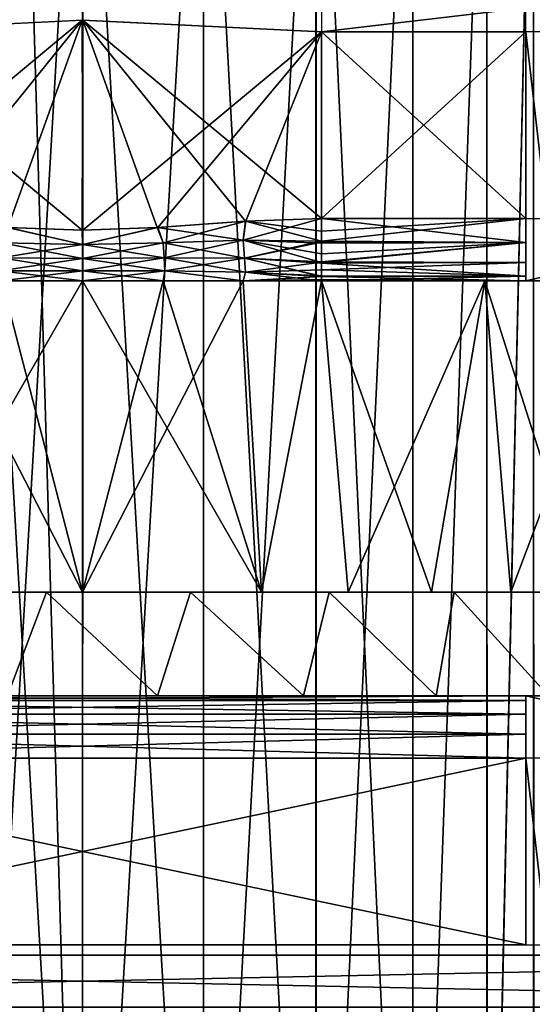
# Model space of a CAD drawing. Header units: millimetres. Extents: x -20 to 20, y 0 to 60.6.
# Tile 7 of 15: x -0.6 to 4.3, y 40 to 49.5. Entities that reach past the tile are written whole.
import ezdxf

# ---------------------------------------------------------------- set-up
doc = ezdxf.new("R2010")
doc.units = ezdxf.units.MM
doc.header["$LTSCALE"] = 81.481481
for name, color, linetype in [('107', 7, 'CONTINUOUS'), ('108', 7, 'CONTINUOUS'), ('117', 7, 'CONTINUOUS'), ('119', 7, 'CONTINUOUS'), ('120', 7, 'CONTINUOUS'), ('121', 7, 'CONTINUOUS'), ('123', 7, 'CONTINUOUS'), ('124', 7, 'CONTINUOUS'), ('125', 7, 'CONTINUOUS'), ('129', 7, 'CONTINUOUS'), ('131', 7, 'CONTINUOUS'), ('132', 7, 'CONTINUOUS'), ('133', 7, 'CONTINUOUS'), ('137', 7, 'CONTINUOUS'), ('138', 7, 'CONTINUOUS'), ('29', 7, 'CONTINUOUS'), ('30', 7, 'CONTINUOUS'), ('37', 7, 'CONTINUOUS'), ('56', 7, 'CONTINUOUS'), ('57', 7, 'CONTINUOUS'), ('64', 7, 'CONTINUOUS'), ('85', 7, 'CONTINUOUS'), ('88', 7, 'CONTINUOUS'), ('90', 7, 'CONTINUOUS'), ('91', 7, 'CONTINUOUS'), ('92', 7, 'CONTINUOUS'), ('93', 7, 'CONTINUOUS'), ('96', 7, 'CONTINUOUS')]:
    doc.layers.add(name, color=color, linetype=linetype)

msp = doc.modelspace()

# ---------------------------------------------------------------- linework, layer by layer
at = {"layer": '107', "color": 254, "linetype": 'Continuous', "true_color": 0xcccccc}
for points in [[(-1.1648, 53.5, 39.3466), (0, 53.5, 39.5), (-1.1646, 33.5, 39.3467), (-1.1648, 53.5, 39.3466)], [(-1.1646, 33.5, 39.3467), (0, 53.5, 39.5), (0, 33.5, 39.5), (-1.1646, 33.5, 39.3467)], [(0, 53.5, 39.5), (1.1646, 53.5, 39.3467), (0, 33.5, 39.5), (0, 53.5, 39.5)], [(0, 33.5, 39.5), (1.1646, 53.5, 39.3467), (1.1648, 33.5, 39.3466), (0, 33.5, 39.5)], [(1.1646, 53.5, 39.3467), (2.2494, 53.5, 38.8974), (1.1648, 33.5, 39.3466), (1.1646, 53.5, 39.3467)], [(1.1648, 33.5, 39.3466), (2.2494, 53.5, 38.8974), (2.2505, 33.5, 38.8968), (1.1648, 33.5, 39.3466)], [(2.2494, 53.5, 38.8974), (3.1814, 53.5, 38.1826), (2.2505, 33.5, 38.8968), (2.2494, 53.5, 38.8974)], [(2.2505, 33.5, 38.8968), (3.1814, 53.5, 38.1826), (3.1826, 33.5, 38.1814), (2.2505, 33.5, 38.8968)], [(3.1814, 53.5, 38.1826), (3.8968, 53.5, 37.2505), (3.1826, 33.5, 38.1814), (3.1814, 53.5, 38.1826)], [(3.1826, 33.5, 38.1814), (3.8968, 53.5, 37.2505), (3.8974, 33.5, 37.2494), (3.1826, 33.5, 38.1814)], [(3.8968, 53.5, 37.2505), (4.3466, 53.5, 36.1648), (3.8974, 33.5, 37.2494), (3.8968, 53.5, 37.2505)], [(3.8974, 33.5, 37.2494), (4.3466, 53.5, 36.1648), (4.3467, 33.5, 36.1646), (3.8974, 33.5, 37.2494)]]:
    msp.add_3dface(points, dxfattribs=at)
at = {"layer": '108', "color": 254, "linetype": 'Continuous', "true_color": 0xcccccc}
for points in [[(0, 33.5, 30.5), (-1.1643, 53.5, 30.6532), (-1.1648, 33.5, 30.6534), (0, 33.5, 30.5)], [(-0.5859, 53.5, 30.5383), (-1.1643, 53.5, 30.6532), (0, 33.5, 30.5), (-0.5859, 53.5, 30.5383)], [(0.0018, 53.5, 30.5), (-0.5859, 53.5, 30.5383), (0, 33.5, 30.5), (0.0018, 53.5, 30.5)], [(1.1646, 33.5, 30.6533), (0.0018, 53.5, 30.5), (0, 33.5, 30.5), (1.1646, 33.5, 30.6533)], [(1.166, 53.5, 30.6537), (0.0018, 53.5, 30.5), (1.1646, 33.5, 30.6533), (1.166, 53.5, 30.6537)], [(2.2494, 33.5, 31.1026), (1.166, 53.5, 30.6537), (1.1646, 33.5, 30.6533), (2.2494, 33.5, 31.1026)], [(2.2495, 53.5, 31.1026), (1.166, 53.5, 30.6537), (2.2494, 33.5, 31.1026), (2.2495, 53.5, 31.1026)], [(3.1814, 33.5, 31.8174), (2.2495, 53.5, 31.1026), (2.2494, 33.5, 31.1026), (3.1814, 33.5, 31.8174)], [(3.1813, 53.5, 31.8173), (2.2495, 53.5, 31.1026), (3.1814, 33.5, 31.8174), (3.1813, 53.5, 31.8173)], [(3.8967, 53.5, 32.7493), (3.1813, 53.5, 31.8173), (3.1814, 33.5, 31.8174), (3.8967, 53.5, 32.7493)], [(3.8968, 33.5, 32.7495), (3.8967, 53.5, 32.7493), (3.1814, 33.5, 31.8174), (3.8968, 33.5, 32.7495)], [(4.3463, 53.5, 33.834), (3.8967, 53.5, 32.7493), (3.8968, 33.5, 32.7495), (4.3463, 53.5, 33.834)], [(4.3466, 33.5, 33.8352), (4.3463, 53.5, 33.834), (3.8968, 33.5, 32.7495), (4.3466, 33.5, 33.8352)]]:
    msp.add_3dface(points, dxfattribs=at)
at = {"layer": '117', "color": 254, "linetype": 'Continuous', "true_color": 0xcccccc}
for points in [[(2.3027, 49.6271, 42.9554), (2.3027, 49.4, 43), (4.2724, 49.6296, 42.9543), (2.3027, 49.6271, 42.9554)], [(2.3027, 49.4, 43), (4.2724, 49.4, 43), (4.2724, 49.6296, 42.9543), (2.3027, 49.4, 43)]]:
    msp.add_3dface(points, dxfattribs=at)
at = {"layer": '119', "color": 254, "linetype": 'Continuous', "true_color": 0xcccccc}
for points in [[(1.5703, 47.5732, 43), (0.7206, 47.5137, 43), (1.5476, 47.3917, 42.9734), (1.5703, 47.5732, 43)], [(2.3027, 47.3831, 42.9594), (1.5703, 47.5732, 43), (1.5476, 47.3917, 42.9734), (2.3027, 47.3831, 42.9594)], [(2.3027, 47.6, 43), (1.5703, 47.5732, 43), (2.3027, 47.4798, 42.9878), (2.3027, 47.6, 43)], [(2.3027, 47.4798, 42.9878), (1.5703, 47.5732, 43), (2.3027, 47.3831, 42.9594), (2.3027, 47.4798, 42.9878)], [(0.0001, 47.351, 42.9843), (-0.7265, 47.5139, 43), (-0.7768, 47.3668, 42.9816), (0.0001, 47.351, 42.9843)], [(-0.0029, 47.4874, 43), (-0.7265, 47.5139, 43), (0.0001, 47.351, 42.9843), (-0.0029, 47.4874, 43)], [(0.7206, 47.5137, 43), (-0.0029, 47.4874, 43), (0.0001, 47.351, 42.9843), (0.7206, 47.5137, 43)], [(0.7769, 47.3668, 42.9816), (0.7206, 47.5137, 43), (0.0001, 47.351, 42.9843), (0.7769, 47.3668, 42.9816)], [(1.5476, 47.3917, 42.9734), (0.7206, 47.5137, 43), (0.7769, 47.3668, 42.9816), (1.5476, 47.3917, 42.9734)], [(0.0001, 47.215, 42.9347), (-0.7768, 47.3668, 42.9816), (-0.7858, 47.2205, 42.923), (0.0001, 47.215, 42.9347)], [(0.0001, 47.351, 42.9843), (-0.7768, 47.3668, 42.9816), (0.0001, 47.215, 42.9347), (0.0001, 47.351, 42.9843)], [(0.7769, 47.3668, 42.9816), (0.0001, 47.351, 42.9843), (0.7859, 47.2205, 42.923), (0.7769, 47.3668, 42.9816)], [(1.5476, 47.3917, 42.9734), (0.7769, 47.3668, 42.9816), (1.5595, 47.2194, 42.8877), (1.5476, 47.3917, 42.9734)], [(1.5595, 47.2194, 42.8877), (0.7769, 47.3668, 42.9816), (0.7859, 47.2205, 42.923), (1.5595, 47.2194, 42.8877)], [(2.3027, 47.3635, 42.9514), (1.5476, 47.3917, 42.9734), (2.3027, 47.259, 42.8937), (2.3027, 47.3635, 42.9514)], [(2.3027, 47.259, 42.8937), (1.5476, 47.3917, 42.9734), (2.3027, 47.1778, 42.8263), (2.3027, 47.259, 42.8937)], [(2.3027, 47.1778, 42.8263), (1.5476, 47.3917, 42.9734), (1.5595, 47.2194, 42.8877), (2.3027, 47.1778, 42.8263)], [(2.3027, 47.3831, 42.9594), (1.5476, 47.3917, 42.9734), (2.3027, 47.3635, 42.9514), (2.3027, 47.3831, 42.9594)], [(0.7859, 47.2205, 42.923), (0.0001, 47.351, 42.9843), (0.0001, 47.215, 42.9347), (0.7859, 47.2205, 42.923)], [(0.0001, 47.0949, 42.8538), (-0.7858, 47.2205, 42.923), (-0.7937, 47.0944, 42.8282), (0.0001, 47.0949, 42.8538)], [(0.0001, 47.215, 42.9347), (-0.7858, 47.2205, 42.923), (0.0001, 47.0949, 42.8538), (0.0001, 47.215, 42.9347)], [(0.7859, 47.2205, 42.923), (0.0001, 47.215, 42.9347), (0.7938, 47.0944, 42.8282), (0.7859, 47.2205, 42.923)], [(0.7938, 47.0944, 42.8282), (0.0001, 47.215, 42.9347), (0.0001, 47.0949, 42.8538), (0.7938, 47.0944, 42.8282)], [(1.5688, 47.0831, 42.7517), (0.7859, 47.2205, 42.923), (0.7938, 47.0944, 42.8282), (1.5688, 47.0831, 42.7517)], [(1.5595, 47.2194, 42.8877), (0.7859, 47.2205, 42.923), (1.5688, 47.0831, 42.7517), (1.5595, 47.2194, 42.8877)], [(2.3027, 47.0446, 42.6271), (1.5595, 47.2194, 42.8877), (2.3027, 47.0426, 42.6222), (2.3027, 47.0446, 42.6271)], [(2.3027, 47.0426, 42.6222), (1.5595, 47.2194, 42.8877), (1.5688, 47.0831, 42.7517), (2.3027, 47.0426, 42.6222)], [(2.3027, 47.1693, 42.8177), (1.5595, 47.2194, 42.8877), (2.3027, 47.0446, 42.6271), (2.3027, 47.1693, 42.8177)], [(2.3027, 47.1778, 42.8263), (1.5595, 47.2194, 42.8877), (2.3027, 47.1693, 42.8177), (2.3027, 47.1778, 42.8263)], [(0, 47, 42.75), (0.0001, 47.0949, 42.8538), (-0.7937, 47.0944, 42.8282), (0, 47, 42.75)], [(-0.778, 47, 42.7108), (0, 47, 42.75), (-0.7937, 47.0944, 42.8282), (-0.778, 47, 42.7108)], [(0, 47, 42.75), (0.778, 47, 42.7108), (0.0001, 47.0949, 42.8538), (0, 47, 42.75)], [(0.778, 47, 42.7108), (0.7938, 47.0944, 42.8282), (0.0001, 47.0949, 42.8538), (0.778, 47, 42.7108)], [(0.778, 47, 42.7108), (1.5482, 47, 42.5938), (0.7938, 47.0944, 42.8282), (0.778, 47, 42.7108)], [(1.5482, 47, 42.5938), (1.5688, 47.0831, 42.7517), (0.7938, 47.0944, 42.8282), (1.5482, 47, 42.5938)], [(1.5482, 47, 42.5938), (2.3027, 47, 42.4), (1.5688, 47.0831, 42.7517), (1.5482, 47, 42.5938)], [(2.3027, 47, 42.4), (2.3027, 47.0426, 42.6222), (1.5688, 47.0831, 42.7517), (2.3027, 47, 42.4)]]:
    msp.add_3dface(points, dxfattribs=at)
at = {"layer": '120', "color": 254, "linetype": 'Continuous', "true_color": 0xcccccc}
for points in [[(4.2724, 47.6, 43), (2.3027, 47.3831, 42.9594), (4.2724, 47.3704, 42.9543), (4.2724, 47.6, 43)], [(4.2724, 47.6, 43), (2.3027, 47.4798, 42.9878), (2.3027, 47.3831, 42.9594), (4.2724, 47.6, 43)], [(4.2724, 47.6, 43), (2.3027, 47.6, 43), (2.3027, 47.4798, 42.9878), (4.2724, 47.6, 43)], [(2.3027, 47.3831, 42.9594), (2.3027, 47.3635, 42.9514), (4.2724, 47.3704, 42.9543), (2.3027, 47.3831, 42.9594)], [(4.2724, 47.3704, 42.9543), (2.3027, 47.1778, 42.8263), (4.2724, 47.1757, 42.8243), (4.2724, 47.3704, 42.9543)], [(2.3027, 47.3635, 42.9514), (2.3027, 47.259, 42.8937), (4.2724, 47.3704, 42.9543), (2.3027, 47.3635, 42.9514)], [(2.3027, 47.259, 42.8937), (2.3027, 47.1778, 42.8263), (4.2724, 47.3704, 42.9543), (2.3027, 47.259, 42.8937)], [(2.3027, 47.1778, 42.8263), (2.3027, 47.1693, 42.8177), (4.2724, 47.1757, 42.8243), (2.3027, 47.1778, 42.8263)], [(4.2724, 47.1757, 42.8243), (2.3027, 47.1693, 42.8177), (4.2724, 47.0457, 42.6296), (4.2724, 47.1757, 42.8243)], [(2.3027, 47.1693, 42.8177), (2.3027, 47.0446, 42.6271), (4.2724, 47.0457, 42.6296), (2.3027, 47.1693, 42.8177)], [(2.3027, 47.0446, 42.6271), (2.3027, 47.0426, 42.6222), (4.2724, 47.0457, 42.6296), (2.3027, 47.0446, 42.6271)], [(2.3027, 47.0426, 42.6222), (2.3027, 47, 42.4), (4.2724, 47.0457, 42.6296), (2.3027, 47.0426, 42.6222)], [(4.2724, 47.0457, 42.6296), (2.3027, 47, 42.4), (4.2724, 47, 42.4), (4.2724, 47.0457, 42.6296)]]:
    msp.add_3dface(points, dxfattribs=at)
at = {"layer": '121', "color": 254, "linetype": 'Continuous', "true_color": 0xcccccc}
for points in [[(4.4776, 49.4, 42.9638), (4.2724, 49.4, 43), (4.4776, 47.6, 42.9638), (4.4776, 49.4, 42.9638)], [(4.2724, 49.4, 43), (4.2724, 47.6, 43), (4.4776, 47.6, 42.9638), (4.2724, 49.4, 43)]]:
    msp.add_3dface(points, dxfattribs=at)
at = {"layer": '123', "color": 254, "linetype": 'Continuous', "true_color": 0xcccccc}
for points in [[(0.7265, 47.5139, 27), (1.5721, 47.5732, 27), (0.7768, 47.3668, 27.0184), (0.7265, 47.5139, 27)], [(1.5721, 47.5732, 27), (1.5474, 47.3917, 27.0266), (0.7768, 47.3668, 27.0184), (1.5721, 47.5732, 27)], [(1.5721, 47.5732, 27), (2.3027, 47.6, 27), (1.5474, 47.3917, 27.0266), (1.5721, 47.5732, 27)], [(2.3027, 47.6, 27), (2.3027, 47.3831, 27.0406), (1.5474, 47.3917, 27.0266), (2.3027, 47.6, 27)], [(-0.7206, 47.5137, 27), (-0.0001, 47.351, 27.0157), (-0.7769, 47.3668, 27.0184), (-0.7206, 47.5137, 27)], [(-0.7206, 47.5137, 27), (0.0029, 47.4874, 27), (-0.0001, 47.351, 27.0157), (-0.7206, 47.5137, 27)], [(0.0029, 47.4874, 27), (0.7265, 47.5139, 27), (-0.0001, 47.351, 27.0157), (0.0029, 47.4874, 27)], [(0.7265, 47.5139, 27), (0.7768, 47.3668, 27.0184), (-0.0001, 47.351, 27.0157), (0.7265, 47.5139, 27)], [(-0.0001, 47.351, 27.0157), (-0.7859, 47.2205, 27.077), (-0.7769, 47.3668, 27.0184), (-0.0001, 47.351, 27.0157)], [(0.7858, 47.2205, 27.077), (-0.0001, 47.215, 27.0653), (0.7768, 47.3668, 27.0184), (0.7858, 47.2205, 27.077)], [(0.7768, 47.3668, 27.0184), (-0.0001, 47.215, 27.0653), (-0.0001, 47.351, 27.0157), (0.7768, 47.3668, 27.0184)], [(1.5474, 47.3917, 27.0266), (0.7858, 47.2205, 27.077), (0.7768, 47.3668, 27.0184), (1.5474, 47.3917, 27.0266)], [(1.5594, 47.2194, 27.1123), (0.7858, 47.2205, 27.077), (1.5474, 47.3917, 27.0266), (1.5594, 47.2194, 27.1123)], [(2.3027, 47.3831, 27.0406), (1.5594, 47.2194, 27.1123), (1.5474, 47.3917, 27.0266), (2.3027, 47.3831, 27.0406)], [(2.3027, 47.3729, 27.0446), (1.5594, 47.2194, 27.1123), (2.3027, 47.3831, 27.0406), (2.3027, 47.3729, 27.0446)], [(2.3027, 47.1823, 27.1693), (1.5594, 47.2194, 27.1123), (2.3027, 47.3729, 27.0446), (2.3027, 47.1823, 27.1693)], [(-0.0001, 47.215, 27.0653), (-0.7859, 47.2205, 27.077), (-0.0001, 47.351, 27.0157), (-0.0001, 47.215, 27.0653)], [(-0.0001, 47.215, 27.0653), (-0.7938, 47.0944, 27.1718), (-0.7859, 47.2205, 27.077), (-0.0001, 47.215, 27.0653)], [(-0.0001, 47.0949, 27.1462), (-0.7938, 47.0944, 27.1718), (-0.0001, 47.215, 27.0653), (-0.0001, 47.0949, 27.1462)], [(0.7858, 47.2205, 27.077), (-0.0001, 47.0949, 27.1462), (-0.0001, 47.215, 27.0653), (0.7858, 47.2205, 27.077)], [(0.7937, 47.0944, 27.1718), (-0.0001, 47.0949, 27.1462), (0.7858, 47.2205, 27.077), (0.7937, 47.0944, 27.1718)], [(1.5594, 47.2194, 27.1123), (0.7937, 47.0944, 27.1718), (0.7858, 47.2205, 27.077), (1.5594, 47.2194, 27.1123)], [(1.5686, 47.0831, 27.2483), (0.7937, 47.0944, 27.1718), (1.5594, 47.2194, 27.1123), (1.5686, 47.0831, 27.2483)], [(2.3027, 47.1779, 27.1736), (1.5594, 47.2194, 27.1123), (2.3027, 47.1823, 27.1693), (2.3027, 47.1779, 27.1736)], [(2.3027, 47.1779, 27.1736), (1.5686, 47.0831, 27.2483), (1.5594, 47.2194, 27.1123), (2.3027, 47.1779, 27.1736)], [(2.3027, 47.1063, 27.259), (1.5686, 47.0831, 27.2483), (2.3027, 47.1779, 27.1736), (2.3027, 47.1063, 27.259)], [(-0.0001, 47.0949, 27.1462), (-0.778, 47, 27.2892), (-0.7938, 47.0944, 27.1718), (-0.0001, 47.0949, 27.1462)], [(0, 47, 27.25), (-0.778, 47, 27.2892), (-0.0001, 47.0949, 27.1462), (0, 47, 27.25)], [(0.7937, 47.0944, 27.1718), (0, 47, 27.25), (-0.0001, 47.0949, 27.1462), (0.7937, 47.0944, 27.1718)], [(0.778, 47, 27.2892), (0, 47, 27.25), (0.7937, 47.0944, 27.1718), (0.778, 47, 27.2892)], [(1.5482, 47, 27.4062), (0.778, 47, 27.2892), (0.7937, 47.0944, 27.1718), (1.5482, 47, 27.4062)], [(1.5686, 47.0831, 27.2483), (1.5482, 47, 27.4062), (0.7937, 47.0944, 27.1718), (1.5686, 47.0831, 27.2483)], [(2.3027, 47.0427, 27.3777), (1.5482, 47, 27.4062), (1.5686, 47.0831, 27.2483), (2.3027, 47.0427, 27.3777)], [(2.3027, 47.0486, 27.3635), (1.5686, 47.0831, 27.2483), (2.3027, 47.1063, 27.259), (2.3027, 47.0486, 27.3635)], [(2.3027, 47.0427, 27.3777), (1.5686, 47.0831, 27.2483), (2.3027, 47.0486, 27.3635), (2.3027, 47.0427, 27.3777)], [(2.3027, 47.0122, 27.4798), (1.5482, 47, 27.4062), (2.3027, 47.0427, 27.3777), (2.3027, 47.0122, 27.4798)], [(2.3027, 47, 27.6), (1.5482, 47, 27.4062), (2.3027, 47.0122, 27.4798), (2.3027, 47, 27.6)]]:
    msp.add_3dface(points, dxfattribs=at)
at = {"layer": '124', "color": 254, "linetype": 'Continuous', "true_color": 0xcccccc}
for points in [[(4.4712, 47.0457, 42.5148), (4.2724, 47, 42.4), (5.3613, 47.0122, 40.7543), (4.4712, 47.0457, 42.5148)], [(4.2724, 47, 42.4), (5.2572, 47, 40.6942), (5.3613, 47.0122, 40.7543), (4.2724, 47, 42.4)]]:
    msp.add_3dface(points, dxfattribs=at)
at = {"layer": '125', "color": 254, "linetype": 'Continuous', "true_color": 0xcccccc}
for points in [[(2.3027, 47.6, 27), (4.2724, 47.6, 27), (4.2724, 47.3704, 27.0457), (2.3027, 47.6, 27)], [(2.3027, 47.3831, 27.0406), (2.3027, 47.6, 27), (4.2724, 47.3704, 27.0457), (2.3027, 47.3831, 27.0406)], [(2.3027, 47.3729, 27.0446), (2.3027, 47.3831, 27.0406), (4.2724, 47.3704, 27.0457), (2.3027, 47.3729, 27.0446)], [(2.3027, 47.1823, 27.1693), (2.3027, 47.3729, 27.0446), (4.2724, 47.3704, 27.0457), (2.3027, 47.1823, 27.1693)], [(4.2724, 47.1757, 27.1757), (2.3027, 47.1823, 27.1693), (4.2724, 47.3704, 27.0457), (4.2724, 47.1757, 27.1757)], [(2.3027, 47.1779, 27.1736), (2.3027, 47.1823, 27.1693), (4.2724, 47.1757, 27.1757), (2.3027, 47.1779, 27.1736)], [(2.3027, 47.1063, 27.259), (2.3027, 47.1779, 27.1736), (4.2724, 47.1757, 27.1757), (2.3027, 47.1063, 27.259)], [(4.2724, 47.0457, 27.3704), (2.3027, 47.1063, 27.259), (4.2724, 47.1757, 27.1757), (4.2724, 47.0457, 27.3704)], [(2.3027, 47.0486, 27.3635), (2.3027, 47.1063, 27.259), (4.2724, 47.0457, 27.3704), (2.3027, 47.0486, 27.3635)], [(2.3027, 47.0427, 27.3777), (2.3027, 47.0486, 27.3635), (4.2724, 47.0457, 27.3704), (2.3027, 47.0427, 27.3777)], [(4.2724, 47, 27.6), (2.3027, 47.0427, 27.3777), (4.2724, 47.0457, 27.3704), (4.2724, 47, 27.6)], [(2.3027, 47.0122, 27.4798), (2.3027, 47.0427, 27.3777), (4.2724, 47, 27.6), (2.3027, 47.0122, 27.4798)], [(2.3027, 47, 27.6), (2.3027, 47.0122, 27.4798), (4.2724, 47, 27.6), (2.3027, 47, 27.6)]]:
    msp.add_3dface(points, dxfattribs=at)
at = {"layer": '129', "color": 254, "linetype": 'Continuous', "true_color": 0xcccccc}
msp.add_3dface([(4.4712, 47.0457, 27.4852), (5.2572, 47, 29.3058), (4.2724, 47, 27.6), (4.4712, 47.0457, 27.4852)], dxfattribs=at)
at = {"layer": '131', "color": 254, "linetype": 'Continuous', "true_color": 0xcccccc}
for points in [[(8.7436, 42.9543, 34.8852), (4.2724, 43, 27.6), (8.5448, 43, 35), (8.7436, 42.9543, 34.8852)], [(4.4712, 42.9543, 27.4852), (4.2724, 43, 27.6), (8.7436, 42.9543, 34.8852), (4.4712, 42.9543, 27.4852)]]:
    msp.add_3dface(points, dxfattribs=at)
at = {"layer": '132', "color": 254, "linetype": 'Continuous', "true_color": 0xcccccc}
for points in [[(-4.2724, 43, 27.6), (4.2724, 42.9543, 27.3704), (-4.2724, 42.9543, 27.3704), (-4.2724, 43, 27.6)], [(4.2724, 43, 27.6), (4.2724, 42.9543, 27.3704), (-4.2724, 43, 27.6), (4.2724, 43, 27.6)], [(-4.2724, 42.9543, 27.3704), (4.2724, 42.8243, 27.1757), (-4.2724, 42.8243, 27.1757), (-4.2724, 42.9543, 27.3704)], [(4.2724, 42.9543, 27.3704), (4.2724, 42.8243, 27.1757), (-4.2724, 42.9543, 27.3704), (4.2724, 42.9543, 27.3704)], [(-4.2724, 42.8243, 27.1757), (4.2724, 42.6296, 27.0457), (-4.2724, 42.6296, 27.0457), (-4.2724, 42.8243, 27.1757)], [(4.2724, 42.8243, 27.1757), (4.2724, 42.6296, 27.0457), (-4.2724, 42.8243, 27.1757), (4.2724, 42.8243, 27.1757)], [(4.2724, 42.4, 27), (-4.2724, 42.4, 27), (-4.2724, 42.6296, 27.0457), (4.2724, 42.4, 27)], [(4.2724, 42.6296, 27.0457), (4.2724, 42.4, 27), (-4.2724, 42.6296, 27.0457), (4.2724, 42.6296, 27.0457)]]:
    msp.add_3dface(points, dxfattribs=at)
at = {"layer": '133', "color": 254, "linetype": 'Continuous', "true_color": 0xcccccc}
msp.add_3dface([(4.4712, 42.9543, 42.5148), (8.5448, 43, 35), (4.2724, 43, 42.4), (4.4712, 42.9543, 42.5148)], dxfattribs=at)
at = {"layer": '137', "color": 254, "linetype": 'Continuous', "true_color": 0xcccccc}
for points in [[(-4.2724, 42.9543, 42.6296), (4.2724, 43, 42.4), (-4.2724, 43, 42.4), (-4.2724, 42.9543, 42.6296)], [(4.2724, 42.9543, 42.6296), (4.2724, 43, 42.4), (-4.2724, 42.9543, 42.6296), (4.2724, 42.9543, 42.6296)], [(-4.2724, 42.8243, 42.8243), (4.2724, 42.9543, 42.6296), (-4.2724, 42.9543, 42.6296), (-4.2724, 42.8243, 42.8243)], [(4.2724, 42.8243, 42.8243), (4.2724, 42.9543, 42.6296), (-4.2724, 42.8243, 42.8243), (4.2724, 42.8243, 42.8243)], [(-4.2724, 42.6296, 42.9543), (4.2724, 42.8243, 42.8243), (-4.2724, 42.8243, 42.8243), (-4.2724, 42.6296, 42.9543)], [(4.2724, 42.6296, 42.9543), (4.2724, 42.8243, 42.8243), (-4.2724, 42.6296, 42.9543), (4.2724, 42.6296, 42.9543)], [(-4.2724, 42.4, 43), (4.2724, 42.6296, 42.9543), (-4.2724, 42.6296, 42.9543), (-4.2724, 42.4, 43)], [(-4.2724, 42.4, 43), (4.2724, 42.4, 43), (4.2724, 42.6296, 42.9543), (-4.2724, 42.4, 43)]]:
    msp.add_3dface(points, dxfattribs=at)
at = {"layer": '138', "color": 254, "linetype": 'Continuous', "true_color": 0xcccccc}
for points in [[(4.2724, 42.4, 43), (4.2724, 40.6, 43), (4.4776, 40.6, 42.9638), (4.2724, 42.4, 43)], [(4.4776, 42.4, 42.9638), (4.2724, 42.4, 43), (4.4776, 40.6, 42.9638), (4.4776, 42.4, 42.9638)]]:
    msp.add_3dface(points, dxfattribs=at)
at = {"layer": '29', "color": 7, "linetype": 'Continuous', "true_color": 0xf5f5f5}
for points in [[(-12.15, 40, 938), (12.15, 40.5, 938), (12.15, 40, 938), (-12.15, 40, 938)], [(-12.15, 40.5, 938), (12.15, 40.5, 938), (-12.15, 40, 938), (-12.15, 40.5, 938)]]:
    msp.add_3dface(points, dxfattribs=at)
at = {"layer": '30', "color": 7, "linetype": 'Continuous', "true_color": 0xf5f5f5}
for points in [[(12.15, 40.5, 968), (-12.15, 40.5, 968), (12.15, 40, 968), (12.15, 40.5, 968)], [(12.15, 40, 968), (-12.15, 40.5, 968), (-12.15, 40, 968), (12.15, 40, 968)]]:
    msp.add_3dface(points, dxfattribs=at)
at = {"layer": '37', "color": 7, "linetype": 'Continuous', "true_color": 0xf5f5f5}
for points in [[(-0.625, 40.5, 959.8325), (-12.15, 40.5, 968), (-0.2171, 40.5, 959.981), (-0.625, 40.5, 959.8325)], [(-12.15, 40.5, 968), (12.15, 40.5, 968), (0.625, 40.5, 959.8325), (-12.15, 40.5, 968)], [(12.15, 40.5, 938), (-12.15, 40.5, 938), (-0.625, 40.5, 946.1675), (12.15, 40.5, 938)], [(-0.2171, 40.5, 959.981), (-12.15, 40.5, 968), (0.2171, 40.5, 959.981), (-0.2171, 40.5, 959.981)], [(0.2171, 40.5, 959.981), (-12.15, 40.5, 968), (0.625, 40.5, 959.8325), (0.2171, 40.5, 959.981)], [(-0.2171, 40.5, 946.019), (12.15, 40.5, 938), (-0.625, 40.5, 946.1675), (-0.2171, 40.5, 946.019)], [(0.2171, 40.5, 946.019), (12.15, 40.5, 938), (-0.2171, 40.5, 946.019), (0.2171, 40.5, 946.019)], [(0.625, 40.5, 946.1675), (12.15, 40.5, 938), (0.2171, 40.5, 946.019), (0.625, 40.5, 946.1675)], [(0.9576, 40.5, 946.4465), (12.15, 40.5, 938), (0.625, 40.5, 946.1675), (0.9576, 40.5, 946.4465)], [(0.625, 40.5, 959.8325), (9.125, 40.5, 954.0825), (0.9576, 40.5, 959.5535), (0.625, 40.5, 959.8325)], [(12.15, 40.5, 968), (9.125, 40.5, 954.0825), (0.625, 40.5, 959.8325), (12.15, 40.5, 968)], [(1.1746, 40.5, 946.8225), (12.15, 40.5, 938), (0.9576, 40.5, 946.4465), (1.1746, 40.5, 946.8225)], [(0.9576, 40.5, 959.5535), (9.125, 40.5, 954.0825), (1.1746, 40.5, 959.1775), (0.9576, 40.5, 959.5535)], [(1.25, 40.5, 947.25), (12.15, 40.5, 938), (1.1746, 40.5, 946.8225), (1.25, 40.5, 947.25)], [(9.125, 40.5, 954.0825), (1.25, 40.5, 958.75), (1.1746, 40.5, 959.1775), (9.125, 40.5, 954.0825)], [(7.875, 40.5, 951.9175), (8.2829, 40.5, 951.769), (1.25, 40.5, 947.25), (7.875, 40.5, 951.9175)], [(8.2829, 40.5, 951.769), (12.15, 40.5, 938), (1.25, 40.5, 947.25), (8.2829, 40.5, 951.769)], [(8.2829, 40.5, 954.231), (7.875, 40.5, 954.0825), (1.25, 40.5, 958.75), (8.2829, 40.5, 954.231)], [(8.7171, 40.5, 954.231), (8.2829, 40.5, 954.231), (1.25, 40.5, 958.75), (8.7171, 40.5, 954.231)], [(9.125, 40.5, 954.0825), (8.7171, 40.5, 954.231), (1.25, 40.5, 958.75), (9.125, 40.5, 954.0825)], [(7.5424, 40.5, 952.1965), (7.875, 40.5, 951.9175), (1.25, 40.5, 947.25), (7.5424, 40.5, 952.1965)], [(7.3254, 40.5, 952.5725), (7.5424, 40.5, 952.1965), (1.25, 40.5, 958.75), (7.3254, 40.5, 952.5725)], [(1.25, 40.5, 958.75), (7.5424, 40.5, 952.1965), (1.25, 40.5, 947.25), (1.25, 40.5, 958.75)], [(7.25, 40.5, 953), (7.3254, 40.5, 952.5725), (1.25, 40.5, 958.75), (7.25, 40.5, 953)], [(7.3254, 40.5, 953.4275), (7.25, 40.5, 953), (1.25, 40.5, 958.75), (7.3254, 40.5, 953.4275)], [(7.5424, 40.5, 953.8035), (7.3254, 40.5, 953.4275), (1.25, 40.5, 958.75), (7.5424, 40.5, 953.8035)], [(7.875, 40.5, 954.0825), (7.5424, 40.5, 953.8035), (1.25, 40.5, 958.75), (7.875, 40.5, 954.0825)]]:
    msp.add_3dface(points, dxfattribs=at)
at = {"layer": '56', "color": 7, "linetype": 'Continuous', "true_color": 0xf5f5f5}
for points in [[(-12.15, 40, 50), (12.15, 40.5, 50), (12.15, 40, 50), (-12.15, 40, 50)], [(-12.15, 40.5, 50), (12.15, 40.5, 50), (-12.15, 40, 50), (-12.15, 40.5, 50)]]:
    msp.add_3dface(points, dxfattribs=at)
at = {"layer": '57', "color": 7, "linetype": 'Continuous', "true_color": 0xf5f5f5}
for points in [[(12.15, 40.5, 80), (-12.15, 40.5, 80), (12.15, 40, 80), (12.15, 40.5, 80)], [(12.15, 40, 80), (-12.15, 40.5, 80), (-12.15, 40, 80), (12.15, 40, 80)]]:
    msp.add_3dface(points, dxfattribs=at)
at = {"layer": '64', "color": 7, "linetype": 'Continuous', "true_color": 0xf5f5f5}
for points in [[(-12.15, 40.5, 80), (12.15, 40.5, 80), (0.625, 40.5, 71.8325), (-12.15, 40.5, 80)], [(12.15, 40.5, 50), (-12.15, 40.5, 50), (-0.625, 40.5, 58.1675), (12.15, 40.5, 50)], [(-0.625, 40.5, 71.8325), (-12.15, 40.5, 80), (-0.2171, 40.5, 71.981), (-0.625, 40.5, 71.8325)], [(-0.2171, 40.5, 71.981), (-12.15, 40.5, 80), (0.2171, 40.5, 71.981), (-0.2171, 40.5, 71.981)], [(0.2171, 40.5, 71.981), (-12.15, 40.5, 80), (0.625, 40.5, 71.8325), (0.2171, 40.5, 71.981)], [(-0.2171, 40.5, 58.019), (12.15, 40.5, 50), (-0.625, 40.5, 58.1675), (-0.2171, 40.5, 58.019)], [(0.2171, 40.5, 58.019), (12.15, 40.5, 50), (-0.2171, 40.5, 58.019), (0.2171, 40.5, 58.019)], [(0.625, 40.5, 58.1675), (12.15, 40.5, 50), (0.2171, 40.5, 58.019), (0.625, 40.5, 58.1675)], [(0.9576, 40.5, 58.4465), (12.15, 40.5, 50), (0.625, 40.5, 58.1675), (0.9576, 40.5, 58.4465)], [(12.15, 40.5, 80), (9.125, 40.5, 66.0825), (0.625, 40.5, 71.8325), (12.15, 40.5, 80)], [(0.625, 40.5, 71.8325), (9.125, 40.5, 66.0825), (0.9576, 40.5, 71.5535), (0.625, 40.5, 71.8325)], [(1.1746, 40.5, 58.8225), (12.15, 40.5, 50), (0.9576, 40.5, 58.4465), (1.1746, 40.5, 58.8225)], [(0.9576, 40.5, 71.5535), (9.125, 40.5, 66.0825), (1.1746, 40.5, 71.1775), (0.9576, 40.5, 71.5535)], [(1.25, 40.5, 59.25), (12.15, 40.5, 50), (1.1746, 40.5, 58.8225), (1.25, 40.5, 59.25)], [(9.125, 40.5, 66.0825), (1.25, 40.5, 70.75), (1.1746, 40.5, 71.1775), (9.125, 40.5, 66.0825)], [(8.2829, 40.5, 63.769), (12.15, 40.5, 50), (1.25, 40.5, 59.25), (8.2829, 40.5, 63.769)], [(1.25, 40.5, 70.75), (7.5424, 40.5, 64.1965), (1.25, 40.5, 59.25), (1.25, 40.5, 70.75)], [(7.3254, 40.5, 64.5725), (7.5424, 40.5, 64.1965), (1.25, 40.5, 70.75), (7.3254, 40.5, 64.5725)], [(7.5424, 40.5, 64.1965), (7.875, 40.5, 63.9175), (1.25, 40.5, 59.25), (7.5424, 40.5, 64.1965)], [(7.875, 40.5, 63.9175), (8.2829, 40.5, 63.769), (1.25, 40.5, 59.25), (7.875, 40.5, 63.9175)], [(9.125, 40.5, 66.0825), (8.7171, 40.5, 66.231), (1.25, 40.5, 70.75), (9.125, 40.5, 66.0825)], [(8.7171, 40.5, 66.231), (8.2829, 40.5, 66.231), (1.25, 40.5, 70.75), (8.7171, 40.5, 66.231)], [(8.2829, 40.5, 66.231), (7.875, 40.5, 66.0825), (1.25, 40.5, 70.75), (8.2829, 40.5, 66.231)], [(7.25, 40.5, 65), (7.3254, 40.5, 64.5725), (1.25, 40.5, 70.75), (7.25, 40.5, 65)], [(7.875, 40.5, 66.0825), (7.5424, 40.5, 65.8035), (1.25, 40.5, 70.75), (7.875, 40.5, 66.0825)], [(7.3254, 40.5, 65.4275), (7.25, 40.5, 65), (1.25, 40.5, 70.75), (7.3254, 40.5, 65.4275)], [(7.5424, 40.5, 65.8035), (7.3254, 40.5, 65.4275), (1.25, 40.5, 70.75), (7.5424, 40.5, 65.8035)]]:
    msp.add_3dface(points, dxfattribs=at)
at = {"layer": '85', "color": 254, "linetype": 'Continuous', "true_color": 0xcccccc}
for points in [[(4.2724, 42.4, 43), (-4.2724, 42.4, 43), (4.2724, 40.6, 43), (4.2724, 42.4, 43)], [(4.2724, 40.6, 43), (-4.2724, 42.4, 43), (-4.2724, 40.6, 43), (4.2724, 40.6, 43)]]:
    msp.add_3dface(points, dxfattribs=at)
at = {"layer": '88', "color": 254, "linetype": 'Continuous', "true_color": 0xcccccc}
for points in [[(4.2724, 42.4, 27), (-4.2724, 40.6, 27), (-4.2724, 42.4, 27), (4.2724, 42.4, 27)], [(4.2724, 40.6, 27), (-4.2724, 40.6, 27), (4.2724, 42.4, 27), (4.2724, 40.6, 27)]]:
    msp.add_3dface(points, dxfattribs=at)
at = {"layer": '90', "color": 91, "linetype": 'Continuous', "true_color": 0x65f073}
for points in [[(-0.3474, 44, 29.0101), (-0.7217, 43, 29.0436), (-1.7193, 44, 29.2516), (-0.3474, 44, 29.0101)], [(0.7237, 43, 29.0438), (-0.7217, 43, 29.0436), (-0.3474, 44, 29.0101), (0.7237, 43, 29.0438)], [(1.0414, 44, 29.0911), (0.7237, 43, 29.0438), (-0.3474, 44, 29.0101), (1.0414, 44, 29.0911)], [(2.1274, 43, 29.3898), (0.7237, 43, 29.0438), (1.0414, 44, 29.0911), (2.1274, 43, 29.3898)], [(2.3752, 44, 29.4901), (2.1274, 43, 29.3898), (1.0414, 44, 29.0911), (2.3752, 44, 29.4901)], [(3.4069, 43, 30.0611), (2.1274, 43, 29.3898), (2.3752, 44, 29.4901), (3.4069, 43, 30.0611)], [(3.5818, 44, 30.1864), (3.4069, 43, 30.0611), (2.3752, 44, 29.4901), (3.5818, 44, 30.1864)], [(4.4894, 43, 31.0194), (3.4069, 43, 30.0611), (3.5818, 44, 30.1864), (4.4894, 43, 31.0194)], [(4.5964, 44, 31.1435), (4.4894, 43, 31.0194), (3.5818, 44, 30.1864), (4.5964, 44, 31.1435)]]:
    msp.add_3dface(points, dxfattribs=at)
at = {"layer": '91', "color": 254, "linetype": 'Continuous', "true_color": 0xcccccc}
for points in [[(-1.7247, 44, 42.5557), (0, 44, 42.75), (-1.5482, 47, 42.5938), (-1.7247, 44, 42.5557)], [(-1.5482, 47, 42.5938), (0, 44, 42.75), (-0.778, 47, 42.7108), (-1.5482, 47, 42.5938)], [(-0.778, 47, 42.7108), (0, 44, 42.75), (0, 47, 42.75), (-0.778, 47, 42.7108)], [(0, 47, 42.75), (1.7242, 44, 42.5558), (0.778, 47, 42.7108), (0, 47, 42.75)], [(0, 44, 42.75), (1.7242, 44, 42.5558), (0, 47, 42.75), (0, 44, 42.75)], [(0.778, 47, 42.7108), (1.7242, 44, 42.5558), (1.5482, 47, 42.5938), (0.778, 47, 42.7108)], [(1.5482, 47, 42.5938), (1.7242, 44, 42.5558), (2.3027, 47, 42.4), (1.5482, 47, 42.5938)], [(1.7242, 44, 42.5558), (3.361, 44, 41.9833), (2.3027, 47, 42.4), (1.7242, 44, 42.5558)], [(2.3027, 47, 42.4), (3.361, 44, 41.9833), (3.875, 47, 41.7117), (2.3027, 47, 42.4)], [(3.361, 44, 41.9833), (4.8302, 44, 41.0606), (3.875, 47, 41.7117), (3.361, 44, 41.9833)], [(3.875, 47, 41.7117), (4.8302, 44, 41.0606), (5.2572, 47, 40.6942), (3.875, 47, 41.7117)]]:
    msp.add_3dface(points, dxfattribs=at)
at = {"layer": '92', "color": 254, "linetype": 'Continuous', "true_color": 0xcccccc}
for points in [[(-1.7242, 44, 27.4442), (0, 47, 27.25), (0, 44, 27.25), (-1.7242, 44, 27.4442)], [(-0.778, 47, 27.2892), (0, 47, 27.25), (-1.7242, 44, 27.4442), (-0.778, 47, 27.2892)], [(0.778, 47, 27.2892), (1.5482, 47, 27.4062), (0, 44, 27.25), (0.778, 47, 27.2892)], [(0, 47, 27.25), (0.778, 47, 27.2892), (0, 44, 27.25), (0, 47, 27.25)], [(0, 44, 27.25), (1.5482, 47, 27.4062), (1.7247, 44, 27.4443), (0, 44, 27.25)], [(1.5482, 47, 27.4062), (2.3027, 47, 27.6), (1.7247, 44, 27.4443), (1.5482, 47, 27.4062)], [(1.7247, 44, 27.4443), (2.3027, 47, 27.6), (2.5596, 44, 27.6849), (1.7247, 44, 27.4443)], [(2.3027, 47, 27.6), (3.875, 47, 28.2883), (2.5596, 44, 27.6849), (2.3027, 47, 27.6)], [(2.5596, 44, 27.6849), (3.875, 47, 28.2883), (3.3638, 44, 28.0181), (2.5596, 44, 27.6849)], [(3.3638, 44, 28.0181), (3.875, 47, 28.2883), (4.1252, 44, 28.4391), (3.3638, 44, 28.0181)], [(3.875, 47, 28.2883), (5.2572, 47, 29.3058), (4.1252, 44, 28.4391), (3.875, 47, 28.2883)], [(4.1252, 44, 28.4391), (5.2572, 47, 29.3058), (4.8341, 44, 28.9425), (4.1252, 44, 28.4391)]]:
    msp.add_3dface(points, dxfattribs=at)
at = {"layer": '93', "color": 254, "linetype": 'Continuous', "true_color": 0xcccccc}
for points in [[(0.0034, 49.5126, 43), (-2.3027, 49.4, 43), (-0.0029, 47.4874, 43), (0.0034, 49.5126, 43)], [(0.7206, 47.5137, 43), (0.0034, 49.5126, 43), (-0.0029, 47.4874, 43), (0.7206, 47.5137, 43)], [(2.3027, 49.4, 43), (0.0034, 49.5126, 43), (2.3027, 47.6, 43), (2.3027, 49.4, 43)], [(2.3027, 47.6, 43), (0.0034, 49.5126, 43), (1.5703, 47.5732, 43), (2.3027, 47.6, 43)], [(1.5703, 47.5732, 43), (0.0034, 49.5126, 43), (0.7206, 47.5137, 43), (1.5703, 47.5732, 43)], [(-0.0029, 47.4874, 43), (-2.3027, 49.4, 43), (-0.7265, 47.5139, 43), (-0.0029, 47.4874, 43)], [(4.2724, 49.4, 43), (2.3027, 49.4, 43), (4.2724, 47.6, 43), (4.2724, 49.4, 43)], [(4.2724, 47.6, 43), (2.3027, 49.4, 43), (2.3027, 47.6, 43), (4.2724, 47.6, 43)]]:
    msp.add_3dface(points, dxfattribs=at)
at = {"layer": '96', "color": 254, "linetype": 'Continuous', "true_color": 0xcccccc}
for points in [[(-2.3027, 49.4, 27), (-0.0034, 49.5126, 27), (-2.3027, 47.6, 27), (-2.3027, 49.4, 27)], [(-2.3027, 47.6, 27), (-0.0034, 49.5126, 27), (-1.5703, 47.5732, 27), (-2.3027, 47.6, 27)], [(-1.5703, 47.5732, 27), (-0.0034, 49.5126, 27), (-0.7206, 47.5137, 27), (-1.5703, 47.5732, 27)], [(-0.7206, 47.5137, 27), (-0.0034, 49.5126, 27), (0.0029, 47.4874, 27), (-0.7206, 47.5137, 27)], [(-0.0034, 49.5126, 27), (2.3027, 49.4, 27), (0.0029, 47.4874, 27), (-0.0034, 49.5126, 27)], [(0.0029, 47.4874, 27), (2.3027, 49.4, 27), (0.7265, 47.5139, 27), (0.0029, 47.4874, 27)], [(0.7265, 47.5139, 27), (2.3027, 49.4, 27), (1.5721, 47.5732, 27), (0.7265, 47.5139, 27)], [(1.5721, 47.5732, 27), (2.3027, 49.4, 27), (2.3027, 47.6, 27), (1.5721, 47.5732, 27)], [(4.2724, 49.4, 27), (4.2724, 47.6, 27), (2.3027, 47.6, 27), (4.2724, 49.4, 27)], [(2.3027, 49.4, 27), (4.2724, 49.4, 27), (2.3027, 47.6, 27), (2.3027, 49.4, 27)]]:
    msp.add_3dface(points, dxfattribs=at)

doc.saveas('drawing.dxf')
